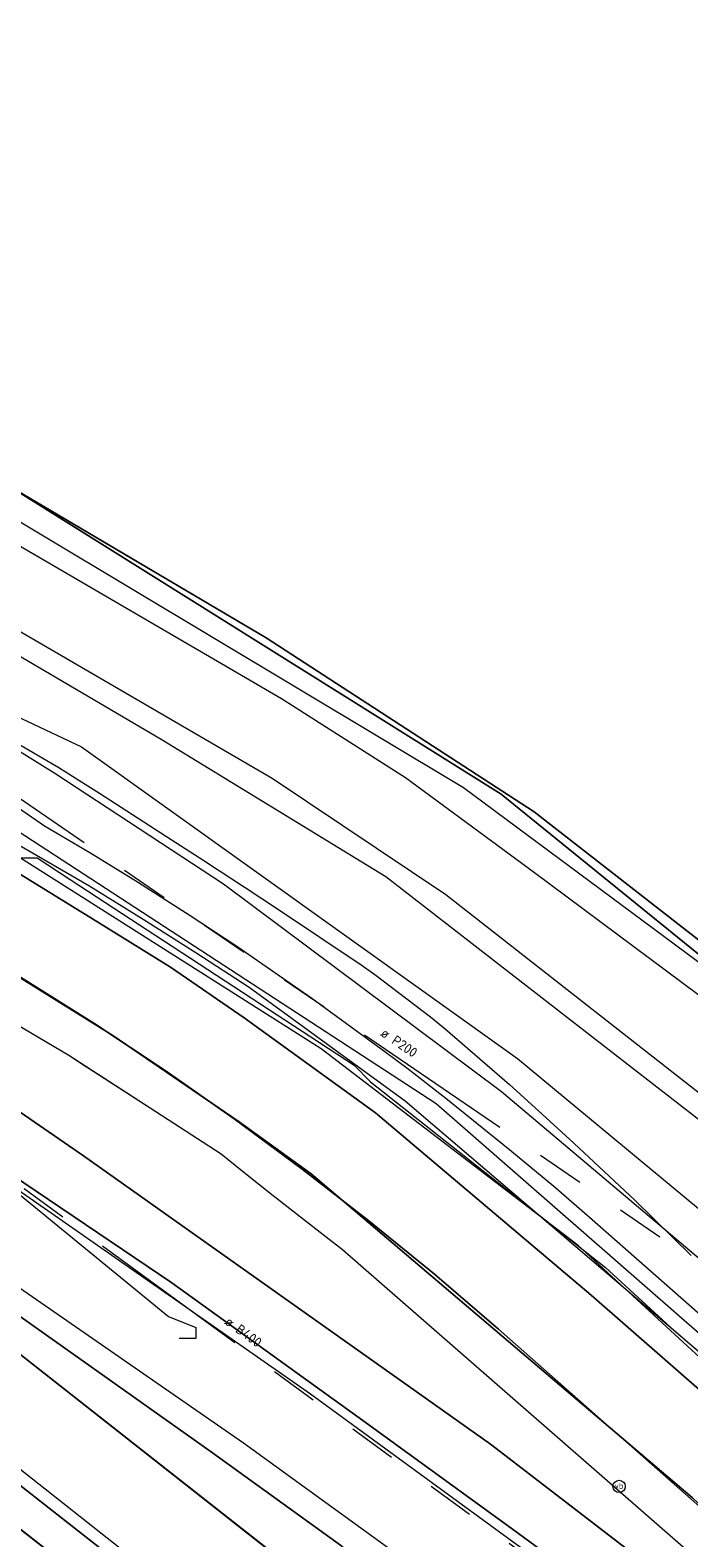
# Model space of a CAD drawing. Header units: metres. Extents: x 163628 to 167855, y 402678 to 405435.
# Tile 41 of 256: x 163988 to 164012, y 403100 to 403156. Entities that reach past the tile are written whole.
import ezdxf
from ezdxf.enums import TextEntityAlignment as Align

# ---------------------------------------------------------------- set-up
doc = ezdxf.new("R2010")
doc.units = ezdxf.units.M
doc.linetypes.add('X-CA190022.004-UO-WHM_Riolering gemeente_NLCS_v0.2$0$RI-GWA', pattern=[18.45, 6, -1.8, 1.75, -1.8, 1.75, -1.8, 1.75, -1.8])
doc.layers.get('0').update_dxf_attribs({"lineweight": 25})
for name, color, linetype, lineweight in [('X-CA190022.004-UO-BGT_Ondergrond$0$GE_117_WGIGeleideconstructie_Grens_GEM', 253, 'X-CA190022.004-UO-BGT_Ondergrond$0$Vangrail', 9), ('X-CA190022.004-UO-BGT_Ondergrond$0$GE_201_SHDHek_Lijn_GEM', 253, 'X-CA190022.004-UO-BGT_Ondergrond$0$Hekwerk', 9), ('X-CA190022.004-UO-BGT_Ondergrond$0$GE_208_SHDDraadraster_Lijn_GEM', 253, 'X-CA190022.004-UO-BGT_Ondergrond$0$RASTER', 9), ('X-CA190022.004-UO-BGT_Ondergrond$0$GE_214_Wegmarkering_Lijn_GEM', 253, 'Continuous', 9), ('X-CA190022.004-UO-BGT_Ondergrond$0$GE_244_Taludlijn_Lijn_GEM', 253, 'Continuous', 9), ('X-CA190022.004-UO-BGT_Ondergrond$0$GE_311_WGDRijbaanRegionaleweg_Vlak_GEM', 253, 'Continuous', 9), ('X-CA190022.004-UO-BGT_Ondergrond$0$GE_316_WGDFietspad_Vlak_GEM', 253, 'Continuous', 9), ('X-CA190022.004-UO-BGT_Ondergrond$0$GE_367_OWGBerm_groenvoorziening_grasenk_GEM', 253, 'Continuous', 9), ('X-CA190022.004-UO-BGT_Ondergrond$0$GE_401_OTDErf_Vlak_GEM', 253, 'Continuous', 9), ('X-CA190022.004-UO-BGT_Ondergrond$0$GE_461_BTDGraslandoverig_Vlak_GEM', 253, 'Continuous', 9), ('X-CA190022.004-UO-BGT_Ondergrond$0$GE_479_BTDGroenvoorziening_grasenkruida_GEM', 253, 'Continuous', 9), ('X-CA190022.004-UO-BGT_Ondergrond$0$GE_504_WTDWaterloop_sloot_Vlak_GEM', 253, 'Continuous', 9), ('X-CA190022.004-UO-BGT_Ondergrond$0$GE_541_OWTOever_slootkant_Vlak_GEM', 253, 'Continuous', 9), ('X-CA190022.004-UO-BGT_Ondergrond$0$GE_814_BRDVerkeersbord_Punt_GEM', 253, 'Continuous', 9), ('X-CA190022.004-UO-KAD_Percelen$0$B-WE-KG-GRENS_PERCEEL-GV', 150, 'Continuous', 9), ('X-CA190022.004-UO-WHM_Riolering gemeente_NLCS_v0.2$0$B-WE-RI-DIAMETER-T18', 214, 'Continuous', 15), ('X-CA190022.004-UO-WHM_Riolering gemeente_NLCS_v0.2$0$B-WE-RI-GWA_TRANSPORTLEIDING-G', 214, 'X-CA190022.004-UO-WHM_Riolering gemeente_NLCS_v0.2$0$RI-GWA', 15)]:
    doc.layers.add(name, color=color, linetype=linetype, lineweight=lineweight)
for name, color, linetype, lineweight, transparency in [('X-CA190022.004-UO-KLIC$0$B-OI-KL-DATA_EUROFIBER_0000560460_VECT_19O042615-G', 42, 'X-CA190022.004-UO-KLIC$0$1-200 EUROFIBER', 0, 0.25), ('X-CA190022.004-UO-KLIC$0$B-OI-KL-DATA_KPN_0000546663_VECT_19O042615-G', 42, 'X-CA190022.004-UO-KLIC$0$1-200 TELEFONIE-KPN', 0, 0.25), ('X-CA190022.004-UO-KLIC$0$B-OI-KL-WATER_BW_0000551269_VECT_19O042615-G', 42, 'X-CA190022.004-UO-KLIC$0$1-200 WATERLEIDING', 0, 0.25), ('X-CA190022.004-UO-KLIC$0$B-WE-KL-ET_LS-G', 42, 'X-CA190022.004-UO-KLIC$0$1-200 LAAGSPANNING', 0, 0.25), ('X-CA190022.004-UO-KLIC$0$B-WE-KL-ET_LS_KABELBED-G', 42, 'X-CA190022.004-UO-KLIC$0$1-200 LAAGSPANNING', 0, 0.25), ('X-CA190022.004-UO-KLIC$0$B-WE-KL-ET_MS-G', 42, 'X-CA190022.004-UO-KLIC$0$1-200 MIDDENSPANNING', 0, 0.25), ('X-CA190022.004-UO-KLIC$0$B-WE-KL-ET_MS_DUCT-G', 42, 'X-CA190022.004-UO-KLIC$0$1-200 MIDDENSPANNING', 0, 0.25), ('X-CA190022.004-UO-KLIC$0$B-WE-KL-ET_MS_MANTELBUIS-G', 42, 'X-CA190022.004-UO-KLIC$0$1-200 MIDDENSPANNING', 0, 0.25), ('X-CA190022.004-UO-KLIC$0$B-WE-KL-GAS_LD-G', 42, 'X-CA190022.004-UO-KLIC$0$1-200 GASLEIDING LAGE DRUK', 0, 0.25)]:
    doc.layers.add(name, color=color, linetype=linetype, lineweight=lineweight, transparency=transparency)
doc.styles.add('X-CA190022.004-UO-BGT_Ondergrond$0$NLCS-ISO', font='NLCS-ISO.ttf')
doc.styles.add('X-CA190022.004-UO-KLIC$0$NLCS-ISO', font='NLCS-ISO.ttf')
doc.styles.add('X-CA190022.004-UO-WHM_Riolering gemeente_NLCS_v0.2$0$NLCS-ISO-M200-T18', font='NLCS-ISO.ttf', dxfattribs={"height": 0.36})
doc.linetypes.add('X-CA190022.004-UO-BGT_Ondergrond$0$Hekwerk', pattern='A,5,-1.5,[2,dgnlstyle-Veghel.shx,S=0.007937,R=0,X=0,Y=0],-1.5', length=8)
doc.linetypes.add('X-CA190022.004-UO-BGT_Ondergrond$0$RASTER', pattern='A,5,-1.5,[2,dgnlstyle-Veghel.shx,S=0.007937,R=0,X=0,Y=0],-1.5', length=8)
doc.linetypes.add('X-CA190022.004-UO-BGT_Ondergrond$0$Vangrail', pattern='A,10,-1.5,[3,dgnlstyle-Veghel.shx,S=0.007937,R=90,X=0,Y=0.5],-1,[3,dgnlstyle-Veghel.shx,S=0.007937,R=270,X=0,Y=-0.5],-1.5', length=14)
doc.linetypes.add('X-CA190022.004-UO-KLIC$0$1-200 EUROFIBER', pattern='A,1.5,-0.6,["EURO",X-CA190022.004-UO-KLIC$0$NLCS-ISO,S=0.24,R=0,X=-0.5,Y=-0.12],-0.65', length=2.75)
doc.linetypes.add('X-CA190022.004-UO-KLIC$0$1-200 GASLEIDING LAGE DRUK', pattern='A,1.5,-0.6,["GAS LD",X-CA190022.004-UO-KLIC$0$NLCS-ISO,S=0.24,R=0,X=-0.5,Y=-0.12],-0.7', length=2.8)
doc.linetypes.add('X-CA190022.004-UO-KLIC$0$1-200 LAAGSPANNING', pattern='A,1.5,-0.6,["LS",X-CA190022.004-UO-KLIC$0$NLCS-ISO,S=0.24,R=0,X=-0.45,Y=-0.12],-0.05', length=2.15)
doc.linetypes.add('X-CA190022.004-UO-KLIC$0$1-200 MIDDENSPANNING', pattern='A,1.5,-0.6,["MS",X-CA190022.004-UO-KLIC$0$NLCS-ISO,S=0.24,R=0,X=-0.5,Y=-0.12],-0.05', length=2.15)
doc.linetypes.add('X-CA190022.004-UO-KLIC$0$1-200 TELEFONIE-KPN', pattern='A,1.5,-0.6,["KPN",X-CA190022.004-UO-KLIC$0$NLCS-ISO,S=0.24,R=0,X=-0.5,Y=-0.12],-0.3', length=2.4)
doc.linetypes.add('X-CA190022.004-UO-KLIC$0$1-200 WATERLEIDING', pattern='A,1.5,-0.6,["WATER",X-CA190022.004-UO-KLIC$0$NLCS-ISO,S=0.24,R=0,X=-0.5,Y=-0.12],-0.65', length=2.75)

# ---------------------------------------------------------------- blocks, each defined once
blk = doc.blocks.new('X-CA190022.004-UO-BGT_Ondergrond$0$SIE-WEG_PAAL_VERKEERSBORD-SO')
at = {"linetype": 'ByBlock', "lineweight": 18}
blk.add_circle((0, 0), 1.5, dxfattribs=at)
at = {"linetype": 'ByBlock', "lineweight": 18, "style": 'X-CA190022.004-UO-BGT_Ondergrond$0$NLCS-ISO'}
blk.add_text('vb', height=1.5, dxfattribs=at).set_placement((0, 0.13), align=Align.MIDDLE_CENTER)
blk = doc.blocks.new('X-CA190022.004-UO-BGT_Ondergrond$0$IMGEOVerkeersbord')
at = {"xscale": 5, "yscale": 5, "zscale": 5}
blk.add_blockref('X-CA190022.004-UO-BGT_Ondergrond$0$SIE-WEG_PAAL_VERKEERSBORD-SO', (0, 0), dxfattribs=at)

msp = doc.modelspace()

# ---------------------------------------------------------------- linework, layer by layer
at = {"layer": 'X-CA190022.004-UO-BGT_Ondergrond$0$GE_117_WGIGeleideconstructie_Grens_GEM'}
msp.add_line((163990.477, 403098.694), (163974.748, 403110.932), dxfattribs=at)
at = {"layer": 'X-CA190022.004-UO-BGT_Ondergrond$0$GE_201_SHDHek_Lijn_GEM'}
for p, q in [((163977.489, 403144.798), (163996.881, 403133.356)), ((163996.881, 403133.356), (164006.696, 403126.975)), ((164006.696, 403126.975), (164024.112, 403113.414))]:
    msp.add_line(p, q, dxfattribs=at)
at = {"layer": 'X-CA190022.004-UO-BGT_Ondergrond$0$GE_208_SHDDraadraster_Lijn_GEM'}
for p, q in [((163980.128, 403121.322), (163990.198, 403114.381)), ((163990.198, 403114.381), (164005.092, 403103.832)), ((164005.092, 403103.832), (164018.347, 403093.643))]:
    msp.add_line(p, q, dxfattribs=at)
at = {"layer": 'X-CA190022.004-UO-BGT_Ondergrond$0$GE_214_Wegmarkering_Lijn_GEM'}
for p, q in [((163988.361, 403112.741), (163981.138, 403117.703)), ((163979.211, 403115.525), (163996.051, 403103.873)), ((163998.501, 403105.657), (163988.361, 403112.741)), ((163994.921, 403103.512), (163986.224, 403109.663)), ((163985.663, 403108.847), (163998.28, 403098.935)), ((163998.515, 403094.523), (163982.759, 403106.926)), ((164006.643, 403099.715), (163998.501, 403105.657)), ((163999.653, 403100.092), (163994.921, 403103.512)), ((163996.051, 403103.873), (164005.89, 403096.759))]:
    msp.add_line(p, q, dxfattribs=at)
at = {"layer": 'X-CA190022.004-UO-BGT_Ondergrond$0$GE_244_Taludlijn_Lijn_GEM'}
for p, q in [((163989.149, 403128.38), (163979.735, 403134.231)), ((163979.735, 403134.231), (163990.116, 403129.364)), ((163990.116, 403129.364), (164006.078, 403117.952)), ((163995.317, 403124.335), (163989.149, 403128.38)), ((164005.495, 403116.734), (163995.317, 403124.335)), ((164006.078, 403117.952), (164015.742, 403109.934)), ((164014.422, 403109.186), (164005.495, 403116.734))]:
    msp.add_line(p, q, dxfattribs=at)
at = {"layer": 'X-CA190022.004-UO-BGT_Ondergrond$0$GE_311_WGDRijbaanRegionaleweg_Vlak_GEM', "flags": 128}
for points in [[(163999.653, 403100.092), (163994.921, 403103.512), (163986.224, 403109.663), (163971.101, 403119.837), (163971.357, 403120.207), (163962.92, 403126.033), (163958.927, 403128.828), (163956.841, 403130.246), (163953.041, 403132.991), (163952.809, 403133.164), (163953.049, 403133.486), (163954.78, 403135.8), (163955.065, 403136.181)], [(163955.065, 403136.181), (163963.278, 403130.238), (163973.934, 403122.89), (163974.409, 403122.57), (163993.429, 403109.739), (164000.422, 403104.701), (164006.115, 403100.56), (164010.782, 403097.134)], [(163995.891, 403096.032), (163979.592, 403108.808), (163971.758, 403114.67), (163959.772, 403123.476), (163950.626, 403130.246), (163950.851, 403130.547), (163952.594, 403132.878), (163952.809, 403133.164), (163953.041, 403132.991), (163956.841, 403130.246), (163958.927, 403128.828), (163962.92, 403126.033), (163971.357, 403120.207), (163971.101, 403119.837), (163971.911, 403118.992), (163985.663, 403108.847)], [(163994.921, 403103.512), (163999.653, 403100.092), (164006.644, 403094.912), (164012.295, 403090.546), (164017.137, 403086.652), (164021.645, 403082.889), (164019.938, 403080.905), (164013.687, 403086.22), (163998.28, 403098.935), (163985.663, 403108.847), (163971.911, 403118.992), (163971.101, 403119.837), (163986.224, 403109.663), (163994.921, 403103.512)], [(163985.663, 403108.847), (163998.28, 403098.935)]]:
    msp.add_lwpolyline(points, dxfattribs=at)
at = {"layer": 'X-CA190022.004-UO-BGT_Ondergrond$0$GE_316_WGDFietspad_Vlak_GEM', "flags": 128}
for points in [[(164012.494, 403101.859), (163998.533, 403113.73), (163995.897, 403115.633), (163991.262, 403118.788), (163986.435, 403121.788), (163986.033, 403122.021), (163975.135, 403128.083), (163965.427, 403133.463), (163959.852, 403136.703), (163957.048, 403138.382), (163956.822, 403138.531), (163956.112, 403139.002), (163953.66, 403140.628), (163951.705, 403141.939), (163950.143, 403142.986), (163947.528, 403144.995), (163944.734, 403147.241), (163935.992, 403154.517)], [(163969.585, 403135.261), (163969.326, 403134.946), (163973.195, 403132.815), (163984.388, 403126.693), (163987.435, 403124.968), (163990.518, 403123.065), (163993.378, 403121.287), (163996.071, 403119.44), (164000.887, 403115.96), (164008.781, 403109.284), (164014.487, 403104.297)]]:
    msp.add_lwpolyline(points, dxfattribs=at)
at = {"layer": 'X-CA190022.004-UO-BGT_Ondergrond$0$GE_367_OWGBerm_groenvoorziening_grasenk_GEM', "flags": 128}
for points in [[(163935.992, 403154.517), (163944.734, 403147.241), (163947.528, 403144.995), (163950.143, 403142.986), (163951.705, 403141.939), (163953.66, 403140.628), (163956.112, 403139.002), (163956.822, 403138.531), (163957.048, 403138.382), (163959.852, 403136.703), (163965.427, 403133.463), (163975.135, 403128.083), (163986.033, 403122.021), (163986.435, 403121.788), (163991.262, 403118.788), (163995.897, 403115.633), (163998.533, 403113.73), (164012.494, 403101.859), (164019.662, 403095.157)], [(164018.347, 403093.643), (164005.092, 403103.832), (163990.198, 403114.381), (163980.128, 403121.322), (163975.661, 403124.326), (163967.993, 403129.482), (163957.441, 403136.855), (163955.492, 403138.29), (163951.254, 403141.408), (163950.545, 403141.93), (163945.493, 403145.795), (163937.696, 403152.028)], [(164010.782, 403097.134), (164006.115, 403100.56), (164000.422, 403104.701), (163993.429, 403109.739), (163974.409, 403122.57), (163973.934, 403122.89), (163963.278, 403130.238), (163955.065, 403136.181), (163954.791, 403136.379), (163946.13, 403142.901), (163934.857, 403151.796)], [(163948.49, 403130.221), (163949.351, 403131.211), (163950.406, 403130.409), (163950.626, 403130.246), (163959.772, 403123.476), (163971.758, 403114.67), (163979.592, 403108.808), (163995.891, 403096.032), (164013.529, 403081.379), (164017.355, 403078.103), (164017.262, 403077.977), (164017.337, 403077.882), (164019.021, 403076.486), (164022.704, 403073.552), (164058.231, 403042.158), (164070.693, 403030.945), (164092.034, 403011.678), (164099.549, 403004.896), (164099.59, 403004.859), (164106.209, 402998.94)], [(164127.839, 402978.482), (164101.235, 403001.64), (164079.26, 403021.488), (164058.262, 403040.438), (164036.514, 403059.82), (164021.837, 403072.213), (164017.807, 403075.616), (164016.653, 403076.591), (164013.889, 403078.924), (164012.875, 403079.78), (164007.713, 403084.139), (163990.477, 403098.694), (163974.748, 403110.932), (163960.551, 403121.41), (163949.159, 403129.71), (163948.49, 403130.221)], [(163975.661, 403124.326), (163980.128, 403121.322), (163990.198, 403114.381), (164005.092, 403103.832), (164018.347, 403093.643)]]:
    msp.add_lwpolyline(points, dxfattribs=at)
at = {"layer": 'X-CA190022.004-UO-BGT_Ondergrond$0$GE_401_OTDErf_Vlak_GEM', "flags": 128}
msp.add_lwpolyline([(164024.112, 403113.414), (164006.696, 403126.975), (163996.881, 403133.356), (163977.489, 403144.798), (163973.76, 403146.949), (163978.035, 403154.894), (163979.605, 403159.092), (163983.151, 403156.865), (163991.733, 403170.627), (163987.664, 403172.728), (163997.274, 403190.392), (164002.602, 403194.402), (164007.717, 403196.092), (164011.041, 403196.363), (164007.42, 403191.6), (164010.6, 403189.17), (164007.23, 403184.75), (164015.43, 403178.51)], dxfattribs=at)
at = {"layer": 'X-CA190022.004-UO-BGT_Ondergrond$0$GE_461_BTDGraslandoverig_Vlak_GEM', "flags": 128}
msp.add_lwpolyline([(163934.527, 403140.883), (163948.49, 403130.221), (163949.159, 403129.71), (163960.551, 403121.41), (163974.748, 403110.932), (163990.477, 403098.694), (164007.713, 403084.139), (164005.373, 403072.551), (163988.737, 403085.446), (163972.816, 403097.727), (163956.594, 403110.308), (163942.936, 403120.728)], dxfattribs=at)
at = {"layer": 'X-CA190022.004-UO-BGT_Ondergrond$0$GE_479_BTDGroenvoorziening_grasenkruida_GEM', "flags": 128}
for points in [[(164012.27, 403197.98), (164011.041, 403196.363), (164007.717, 403196.092), (164002.602, 403194.402), (163997.274, 403190.392), (163987.664, 403172.728), (163984.304, 403167.042), (163979.605, 403159.092), (163978.035, 403154.894), (163973.76, 403146.949), (163977.489, 403144.798), (163996.881, 403133.356), (164006.696, 403126.975), (164024.112, 403113.414)], [(164014.487, 403104.297), (164008.781, 403109.284), (164000.887, 403115.96), (163996.071, 403119.44), (163993.378, 403121.287), (163990.518, 403123.065), (163987.435, 403124.968), (163984.388, 403126.693), (163973.195, 403132.815), (163969.326, 403134.946), (163969.585, 403135.261), (163972.997, 403139.433), (163973.116, 403139.578), (163973.165, 403139.638), (163973.087, 403139.697), (163972.302, 403142.964), (163972.11, 403143.76), (163971.81, 403145.89), (163971.951, 403146.87), (163972.15, 403148.25), (163986.375, 403174.32), (163994.44, 403189.1)], [(164021.456, 403112.63), (164021.313, 403111.925), (164019.978, 403110.585), (164019.25, 403110.638), (164001.261, 403124.595), (163993.033, 403129.627), (163982.623, 403135.745), (163974.999, 403140.382), (163973.257, 403141.702), (163972.721, 403142.352), (163972.444, 403144.497), (163972.54, 403146.614), (163972.892, 403146.461), (163973.525, 403146.186), (164004.105, 403127.874), (164014.567, 403120.11), (164021.459, 403113.493), (164021.456, 403112.63)]]:
    msp.add_lwpolyline(points, dxfattribs=at)
at = {"layer": 'X-CA190022.004-UO-BGT_Ondergrond$0$GE_504_WTDWaterloop_sloot_Vlak_GEM', "flags": 128}
msp.add_lwpolyline([(163973.076, 403145.339), (163997.447, 403131.132), (164001.981, 403128.232), (164006.703, 403124.765), (164013.931, 403119.376), (164019.887, 403114.318), (164020.387, 403113.514), (164020.69, 403112.607), (164020.686, 403111.842), (164019.897, 403111.361), (164019.602, 403111.456), (164017.965, 403112.576), (164003.462, 403123.936), (163997.102, 403128.206), (163987.897, 403133.555), (163978.253, 403139.045), (163975.789, 403140.77), (163973.759, 403142.733), (163973.338, 403143.513), (163973.161, 403144.308), (163973.076, 403145.339)], dxfattribs=at)
at = {"layer": 'X-CA190022.004-UO-BGT_Ondergrond$0$GE_541_OWTOever_slootkant_Vlak_GEM', "flags": 128}
for points in [[(163972.892, 403146.461), (163973.525, 403146.186), (164004.105, 403127.874), (164014.567, 403120.11), (164021.459, 403113.493), (164021.456, 403112.63), (164021.313, 403111.925), (164019.978, 403110.585), (164019.25, 403110.638), (164001.261, 403124.595), (163993.033, 403129.627), (163982.623, 403135.745), (163974.999, 403140.382), (163973.257, 403141.702), (163972.721, 403142.352), (163972.444, 403144.497), (163972.54, 403146.614), (163972.892, 403146.461)], [(163973.076, 403145.339), (163997.447, 403131.132), (164001.981, 403128.232), (164006.703, 403124.765), (164013.931, 403119.376), (164019.887, 403114.318), (164020.387, 403113.514), (164020.69, 403112.607), (164020.686, 403111.842), (164019.897, 403111.361), (164019.602, 403111.456), (164017.965, 403112.576), (164003.462, 403123.936), (163997.102, 403128.206), (163987.897, 403133.555), (163978.253, 403139.045), (163975.789, 403140.77), (163973.759, 403142.733), (163973.338, 403143.513), (163973.161, 403144.308), (163973.076, 403145.339)]]:
    msp.add_lwpolyline(points, dxfattribs=at)
at = {"layer": 'X-CA190022.004-UO-KAD_Percelen$0$B-WE-KG-GRENS_PERCEEL-GV', "flags": 128}
msp.add_lwpolyline([(163987.804, 403173.587), (163973.192, 403147.657), (163980.651, 403143.091), (163986.647, 403139.42), (164005.48, 403127.627), (164019.807, 403116.013), (164045.923, 403138.62), (164006.241, 403171.486), (164001.609, 403165.649)], close=True, dxfattribs=at)
for points in [[(164019.807, 403116.013), (164005.48, 403127.627), (163986.647, 403139.42), (163980.651, 403143.091), (163973.192, 403147.657), (163971.386, 403140.995), (163967.598, 403136.566), (163962.213, 403139.418), (163958.92, 403141.707), (163950.972, 403148.683), (163948.647, 403150.158), (163940.36, 403157.321)], [(163938.264, 403137.97), (163953.603, 403126.462), (163961.91, 403121.39), (164007.974, 403081.606), (164017.162, 403092.265), (164019.797, 403095.322), (164005.39, 403108.04), (164003.042, 403110.051), (164000.645, 403112.005), (163998.202, 403113.9), (163995.713, 403115.734), (163993.18, 403117.508), (163990.605, 403119.219), (163987.989, 403120.867), (163985.333, 403122.451), (163982.64, 403123.97), (163970.089, 403130.861), (163970.126, 403130.903), (163958.273, 403137.927), (163948.27, 403144.864), (163940.35, 403151.579)], [(163940.35, 403151.579), (163948.27, 403144.864), (163958.273, 403137.927), (163970.126, 403130.903), (163970.089, 403130.861), (163982.64, 403123.97), (163985.333, 403122.451), (163987.989, 403120.867), (163990.605, 403119.219), (163993.18, 403117.508), (163995.713, 403115.734), (163998.202, 403113.9), (164000.645, 403112.005), (164003.042, 403110.051), (164005.39, 403108.04), (164019.797, 403095.322)]]:
    msp.add_lwpolyline(points, dxfattribs=at)
at = {"layer": 'X-CA190022.004-UO-KLIC$0$B-OI-KL-DATA_EUROFIBER_0000560460_VECT_19O042615-G', "flags": 128}
msp.add_lwpolyline([(164067.5, 403058.3), (164046.7, 403076.9), (164031.3, 403091.1), (164018.3, 403101.9), (164008.3, 403111.1), (163998.9, 403118.3), (163984.7, 403127.3), (163975.7, 403132.3), (163972.1, 403132.3), (163971.9, 403132.5), (163961.1, 403139.1), (163958.9, 403140.7), (163940.7, 403154.7), (163937.1, 403157.7), (163913.9, 403176.9), (163913.1, 403179.5), (163909.9, 403181.9), (163909.1, 403182.9), (163907.9, 403184.5), (163907.3, 403186.5), (163907.3, 403188.9), (163907.5, 403189.7), (163907.9, 403191.7), (163901.7, 403196.3), (163899.7, 403198.1), (163896.7, 403200.9), (163894.9, 403201.1)], dxfattribs=at)
at = {"layer": 'X-CA190022.004-UO-KLIC$0$B-OI-KL-DATA_KPN_0000546663_VECT_19O042615-G', "flags": 128}
msp.add_lwpolyline([(163974.3, 403132.7), (163976.9, 403131.7), (163978.9, 403130.5), (163987.9, 403125.3), (163988.5, 403125.3), (163989.7, 403124.5), (164000.1, 403117.7), (164000.7, 403117.1), (164009.3, 403110.3), (164011.7, 403108.1), (164015.9, 403104.5)], dxfattribs=at)
at = {"layer": 'X-CA190022.004-UO-KLIC$0$B-OI-KL-WATER_BW_0000551269_VECT_19O042615-G', "flags": 128}
for points in [[(163925.3, 403166.7), (163958.7, 403140.9), (163963.3, 403140.1), (163984.1, 403128.7), (163985.9, 403127.5), (164003.1, 403116.3), (164017.3, 403103.9)], [(163961.1, 403136.9), (163962.3, 403133.9), (163993.3, 403108.5), (163994.3, 403108.1), (163994.3, 403107.7), (163993.7, 403107.7)]]:
    msp.add_lwpolyline(points, dxfattribs=at)
at = {"layer": 'X-CA190022.004-UO-KLIC$0$B-WE-KL-ET_LS-G'}
msp.add_lwpolyline([(163987.622, 403129.574), (163989.291, 403128.607), (163990.02, 403128.145), (163990.779, 403127.662), (163991.567, 403127.157), (163993.232, 403126.082), (163994.77, 403125.087), (163995.007, 403124.933), (163995.239, 403124.782), (163995.902, 403124.348), (163996.111, 403124.21), (163997.256, 403123.451), (164000.394, 403121.354), (164000.864, 403121.021), (164002.892, 403119.473), (164003.435, 403119.032), (164005.792, 403116.993), (164006.987, 403115.915), (164008.149, 403114.851), (164010.375, 403112.767), (164012.44, 403110.735)], dxfattribs=at)
at = {"layer": 'X-CA190022.004-UO-KLIC$0$B-WE-KL-ET_LS_KABELBED-G'}
msp.add_lwpolyline([(163987.622, 403129.574), (163989.291, 403128.607), (163990.02, 403128.145), (163990.779, 403127.662), (163991.567, 403127.157), (163993.232, 403126.082), (163994.77, 403125.087), (163995.007, 403124.933), (163995.239, 403124.782), (163995.902, 403124.348), (163996.111, 403124.21), (163997.256, 403123.451), (164000.394, 403121.354), (164000.864, 403121.021), (164002.892, 403119.473), (164003.435, 403119.032), (164005.792, 403116.993), (164006.987, 403115.915), (164008.149, 403114.851), (164010.375, 403112.767), (164012.44, 403110.735)], dxfattribs=at)
at = {"layer": 'X-CA190022.004-UO-KLIC$0$B-WE-KL-ET_MS-G', "linetype": 'X-CA190022.004-UO-KLIC$0$1-200 MIDDENSPANNING'}
for points in [[(163969.867, 403136.23), (163969.988, 403136.139), (163970.122, 403136.068), (163970.361, 403135.922), (163970.428, 403135.881), (163970.678, 403135.733), (163970.998, 403135.545), (163971.25, 403135.396), (163971.85, 403135.045), (163972.197, 403134.842), (163973.201, 403134.255), (163973.313, 403134.19), (163982.021, 403129.129), (163990.384, 403124.286), (163992.381, 403123.053), (163994.341, 403121.81), (163996.262, 403120.558), (164001.972, 403116.393), (164016.878, 403103.675), (164020.499, 403100.502), (164025.285, 403096.307)], [(163971.18, 403128.284), (163972.062, 403127.797), (163972.859, 403127.358), (163973.642, 403126.927), (163979.189, 403123.87), (163980.888, 403123.026), (163981.704, 403122.61), (163982.498, 403122.198), (163983.959, 403121.412), (163984.626, 403121.042), (163989.651, 403118.073), (163992.632, 403116.141), (163995.232, 403114.457), (163996.004, 403113.837), (163997.139, 403112.934), (163998.248, 403112.063), (163998.97, 403111.5), (163999.677, 403110.952), (164011.955, 403100.246), (164018.923, 403094.17), (164018.603, 403093.699), (164018.668, 403093.138)], [(163972.062, 403127.797), (163972.859, 403127.358), (163973.642, 403126.927), (163979.189, 403123.87), (163980.888, 403123.026), (163981.704, 403122.61), (163982.498, 403122.198), (163983.959, 403121.412), (163984.626, 403121.042), (163989.651, 403118.073), (163992.632, 403116.141), (163995.232, 403114.457), (163996.004, 403113.837), (163997.139, 403112.934), (163998.248, 403112.063), (163998.97, 403111.5), (163999.677, 403110.952), (164011.955, 403100.246)], [(163972.859, 403127.358), (163973.642, 403126.927), (163979.189, 403123.87), (163980.888, 403123.026), (163981.704, 403122.61), (163982.498, 403122.198), (163983.959, 403121.412), (163984.626, 403121.042), (163989.651, 403118.073), (163992.632, 403116.141), (163995.232, 403114.457), (163996.004, 403113.837), (163997.139, 403112.934), (163998.248, 403112.063), (163998.97, 403111.5), (163999.677, 403110.952), (164011.955, 403100.246)], [(163973.642, 403126.927), (163979.189, 403123.87), (163980.888, 403123.026), (163981.704, 403122.61), (163982.498, 403122.198), (163983.959, 403121.412), (163984.626, 403121.042), (163989.651, 403118.073), (163992.632, 403116.141), (163995.232, 403114.457), (163996.004, 403113.837), (163997.139, 403112.934), (163998.248, 403112.063), (163998.97, 403111.5), (163999.677, 403110.952), (164011.955, 403100.246)]]:
    msp.add_lwpolyline(points, dxfattribs=at)
at = {"layer": 'X-CA190022.004-UO-KLIC$0$B-WE-KL-ET_MS_DUCT-G'}
msp.add_lwpolyline([(163989.651, 403118.073), (163990.309, 403117.646), (163990.401, 403117.587), (163992.632, 403116.141)], dxfattribs=at)
at = {"layer": 'X-CA190022.004-UO-KLIC$0$B-WE-KL-ET_MS_MANTELBUIS-G'}
msp.add_lwpolyline([(163989.651, 403118.073), (163990.309, 403117.646), (163990.401, 403117.587), (163992.632, 403116.141)], dxfattribs=at)
at = {"layer": 'X-CA190022.004-UO-KLIC$0$B-WE-KL-GAS_LD-G'}
msp.add_lwpolyline([(163943.46, 403152.124), (163946.852, 403149.08), (163957.887, 403142.242), (163966.071, 403137.87), (163978.081, 403132.212), (163979.37, 403131.617), (163981.055, 403131.796), (163988.769, 403126.473), (163990.424, 403125.491), (163992.076, 403124.477), (163994.064, 403123.212), (163995.81, 403122.058), (163998.557, 403120.159), (164001.224, 403118.206), (164002.078, 403117.565), (164003.454, 403116.501), (164005.866, 403114.561), (164007.407, 403113.272), (164008.719, 403112.141), (164015.71, 403105.988), (164022.201, 403107.474), (164024.686, 403105.302)], dxfattribs=at)
at = {"layer": 'X-CA190022.004-UO-WHM_Riolering gemeente_NLCS_v0.2$0$B-WE-RI-GWA_TRANSPORTLEIDING-G'}
for p, q in [((164020.656, 403104.992), (163983.84, 403130.208)), ((163976, 403121.984), (164016.992, 403092))]:
    msp.add_line(p, q, dxfattribs=at)

# ---------------------------------------------------------------- block references
at = {"layer": 'X-CA190022.004-UO-BGT_Ondergrond$0$GE_814_BRDVerkeersbord_Punt_GEM', "xscale": 0.03, "yscale": 0.03, "zscale": 0.02}
msp.add_blockref('X-CA190022.004-UO-BGT_Ondergrond$0$IMGEOVerkeersbord', (164009.801, 403102.283), dxfattribs=at)

# ---------------------------------------------------------------- texts
at = {"layer": 'X-CA190022.004-UO-WHM_Riolering gemeente_NLCS_v0.2$0$B-WE-RI-DIAMETER-T18', "style": 'X-CA190022.004-UO-WHM_Riolering gemeente_NLCS_v0.2$0$NLCS-ISO-M200-T18'}
for s, rotation, p in [('ø P200', 325.5975, (164001.036, 403118.803)), ('ø B400', 323.8105, (163995.33, 403108.247))]:
    msp.add_text(s, height=0.36, rotation=rotation, dxfattribs=at).set_placement(p)

doc.saveas('drawing.dxf')
